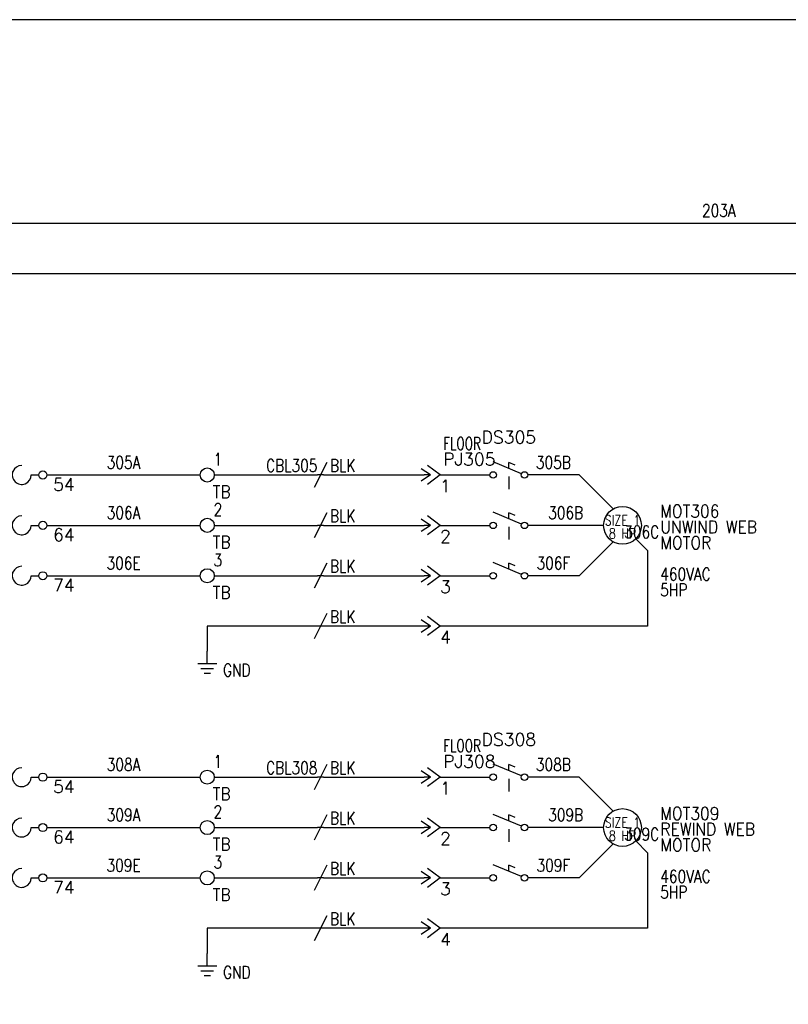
# Model space of a CAD drawing. Header units: inches. Extents: x 0 to 30, y 0 to 19.
# Tile 3 of 5: x 7.6 to 15.3, y 9.2 to 19. Entities that reach past the tile are written whole.
import ezdxf
from ezdxf.enums import TextEntityAlignment as Align

# ---------------------------------------------------------------- set-up
doc = ezdxf.new("R2010")
doc.units = ezdxf.units.IN
doc.header["$MEASUREMENT"] = 0
doc.linetypes.add('HIDDEN2', pattern=[0.1875, 0.125, -0.0625])
doc.layers.add('BLK_10AWG', color=252, linetype='Continuous', lineweight=30)
for name, color, linetype in [('BLK_14AWG', 252, 'Continuous'), ('DESC', 1, 'Continuous'), ('GRN', 76, 'Continuous'), ('LINK', 9, 'HIDDEN2'), ('LOC', 140, 'Continuous'), ('MISC', 30, 'Continuous'), ('SYMS', 7, 'Continuous'), ('TAGS', 30, 'Continuous'), ('TERMS', 6, 'Continuous'), ('WIRENO', 3, 'Continuous')]:
    doc.layers.add(name, color=color, linetype=linetype)
doc.layers.add('Viewports', color=3, linetype='Continuous', plot=False)
doc.styles.add('WD', font='romans.shx')

# ---------------------------------------------------------------- blocks, each defined once
blk = doc.blocks.new('HT0002')
blk.add_circle((0, 0), 0.0699)
at = {"style": 'WD'}
for tag, p, width in [('INST', (0.0625, 0.4196), 0.7), ('LOC', (0.0625, 0.25), 0.7), ('DESC1', (0.0532, -0.3851), 0.8)]:
    blk.add_attdef(tag, p, '', height=0.125, dxfattribs=dict(at, width=width))
at = {"linetype": 'Continuous', "style": 'WD'}
for tag, p, height, width, flags in [('TERM01', (0.0625, 0.0938), 0.125, 0.8, 8), ('TAGSTRIP', (0.0532, -0.2288), 0.125, 0.9, 8), ('CAT', (0.2132, -0.4063), 0.1094, 0.8, 1), ('DESC2', (0.0532, -0.5413), 0.125, 0.8, 8), ('DESC3', (0.0532, -0.6976), 0.125, 0.8, 8)]:
    blk.add_attdef(tag, p, '', height=height, dxfattribs=dict(at, width=width, flags=flags))
at = {"style": 'WD', "flags": 1}
for tag, p, height in [('X4TERM01', (-0.0699, 0), 0.0125), ('X4TERMDESC01', (-0.0552, -0.0229), 0.025), ('X2TERMDESC01', (-0.006, 0.0287), 0.025), ('STRIPSEQ', (0, 0), 0.00125), ('X2TERM01', (0, 0.0699), 0.0125), ('X2PIN01', (0.0326, 0.0839), 0.0125), ('X1TERMDESC01', (0.0393, 0.007), 0.025), ('X1TERM01', (0.0699, 0), 0.0125), ('X1PIN01', (0.0868, 0.0164), 0.0125), ('X4PIN01', (-0.1138, -0.0375), 0.0125), ('LINKTERM', (0, -0.0019), 0.00125), ('X8TERM01', (0, -0.0699), 0.0125), ('X8TERMDESC01', (0, -0.0535), 0.025), ('X8PIN01', (0.0256, -0.0962), 0.0125)]:
    blk.add_attdef(tag, p, '', height=height, dxfattribs=at)
at = {"style": 'WD', "width": 0.7, "flags": 1}
blk.add_attdef('ASSYCODE', (0.0625, -0.2812), '', height=0.01, dxfattribs=at)
at = {"linetype": 'Continuous', "style": 'WD', "width": 0.8, "flags": 1}
blk.add_attdef('MFG', text='', height=0.1094, dxfattribs=at).set_placement((0.0882, -0.4063), align=Align.RIGHT)
blk = doc.blocks.new('WD_WNH')
at = {"linetype": 'Continuous', "style": 'WD', "width": 0.8}
blk.add_attdef('WIRENO', text='', height=0.125, dxfattribs=at).set_placement((0, 0.0625), align=Align.CENTER)
at = {"style": 'WD', "flags": 1}
for tag, p in [('W01USER', (0, 0.0781)), ('W02USER', (0, 0.0703)), ('W03USER', (0, 0.0625)), ('W04USER', (0, 0.0547)), ('W05USER', (0, 0.0469)), ('W06USER', (0, 0.0391)), ('W07USER', (0, 0.0312)), ('W08USER', (0, 0.0234)), ('W09USER', (0, 0.0156)), ('W10USER', (0, 0.0078))]:
    blk.add_attdef(tag, text='', height=0.005, dxfattribs=at).set_placement(p, align=Align.CENTER)
blk = doc.blocks.new('VGND2')
for p, q in [((0, -0.125), (0, 0)), ((0.09375, -0.125), (-0.09375, -0.125)), ((-0.0625, -0.171875), (0.0625, -0.171875)), ((-0.03125, -0.21875), (0.03125, -0.21875))]:
    blk.add_line(p, q)
at = {"style": 'WD', "width": 0.8}
for tag, p in [('INST', (0.15625, 0.125)), ('LOC', (0.15625, -0.03125)), ('TAG1', (0.15625, -0.1875)), ('DESC1', (0.15625, -0.34375)), ('DESC2', (0.15625, -0.5))]:
    blk.add_attdef(tag, text='', height=0.125, dxfattribs=at).set_placement(p, align=Align.MIDDLE_LEFT)
at = {"style": 'WD', "flags": 1}
for tag in ['ASSYCODE', 'X2TERM01', 'CAT', 'MFG', 'FAMILY']:
    blk.add_attdef(tag, (0, 0), '', height=0.01, dxfattribs=at)
blk = doc.blocks.new('HMO13')
blk.add_circle((0, 0), 0.1875)
at = {"style": 'WD'}
for tag, p, width in [('INST', (0.3805, 0.4032), 0.7), ('LOC', (0.3805, 0.2336), 0.7), ('TAG1', (0.375, 0.0774), 0.9), ('DESC1', (0.376, -0.0789), 0.9), ('DESC2', (0.376, -0.2351), 0.9), ('DESC3', (0.376, -0.3914), 0.9), ('RATING3', (0.375, -0.5476), 0.8), ('RATING4', (0.375, -0.7039), 0.8), ('WDTAGALT', (0.375, -0.875), 0.7)]:
    blk.add_attdef(tag, p, '', height=0.125, dxfattribs=dict(at, width=width))
at = {"style": 'WD', "width": 0.8}
blk.add_attdef('RATING1', text='', height=0.1, dxfattribs=at).set_placement((0, 0), align=Align.CENTER)
at = {"style": 'WD', "flags": 1}
for tag, p in [('X0TERM01', (-0.0938, 0.1624)), ('X4TERM02', (-0.1875, 0)), ('X0TERM03', (-0.0938, -0.1624)), ('X0TERM04', (0.1326, -0.1326))]:
    blk.add_attdef(tag, p, '', height=0.0125, dxfattribs=at)
at = {"linetype": 'Continuous', "style": 'WD', "flags": 9}
blk.add_attdef('ASSYCODE', text='', height=0.01, dxfattribs=at).set_placement((0, 0.125), align=Align.CENTER)
at = {"style": 'WD', "flags": 9}
blk.add_attdef('FAMILY', text='', height=0.01, dxfattribs=at).set_placement((-0.0053, 0.1698), align=Align.CENTER)
at = {"linetype": 'Continuous', "style": 'WD', "flags": 1}
for tag, p in [('MFG', (0, 0.1404)), ('CAT', (0, 0.1593))]:
    blk.add_attdef(tag, text='', height=0.01, dxfattribs=at).set_placement(p, align=Align.MIDDLE)
at = {"style": 'WD', "width": 0.8}
blk.add_attdef('RATING2', text='', height=0.1, dxfattribs=at).set_placement((0, -0.0312), align=Align.TOP_CENTER)
blk = doc.blocks.new('HMS21OL')
at = {"linetype": 'Continuous'}
for p, q in [((-0.0625, 0.08), (-0.0625, -0.08)), ((0.0625, 0.08), (0.0625, -0.08))]:
    blk.add_line(p, q, dxfattribs=at)
for p, q in [((0.2188, 0), (0.0625, 0)), ((0.2988, 0), (0.375, 0)), ((0.75, 0), (0.8262, 0))]:
    blk.add_line(p, q)
for centre in [(0.2587, 0), (0.8662, 0)]:
    blk.add_circle(centre, 0.04, dxfattribs=at)
for centre, start, end in [((0.4688, 0), 270.00101, 180.00201), ((0.6562, 0), 90, 0.00104)]:
    blk.add_arc(centre, 0.0938, start, end)
at = {"style": 'WD'}
for tag, width, p in [('INST', 0.7, (0, 0.4508)), ('LOC', 0.7, (0, 0.2812)), ('TAG2', 0.9, (0, 0.125)), ('XREF', 0.7, (0, -0.2975)), ('DESC1', 0.7, (0, -0.4538)), ('DESC2', 0.7, (0, -0.61)), ('DESC3', 0.7, (0, -0.7662))]:
    blk.add_attdef(tag, text='', height=0.125, dxfattribs=dict(at, width=width)).set_placement(p, align=Align.CENTER)
for tag, p in [('X2LINK', (0, 0.125)), ('X8LINK', (0, -0.125))]:
    blk.add_attdef(tag, p, '', height=0.01, dxfattribs=at)
for tag, p, height, flags in [('X4TERM01', (-0.0625, 0), 0.0125, 1), ('CONTACT', (0.0973, 0.0363), 0.01, 1), ('FAMILY', (0.0973, 0.0529), 0.01, 9), ('X1TERM02', (0.9062, 0), 0.0125, 1)]:
    blk.add_attdef(tag, p, '', height=height, dxfattribs=dict(at, flags=flags))
at = {"linetype": 'Continuous', "style": 'WD', "flags": 8}
blk.add_attdef('TERM01', text='', height=0.125, dxfattribs=at).set_placement((-0.125, -0.0314), align=Align.TOP_RIGHT)
blk.add_attdef('TERM02', text='', height=0.125, dxfattribs=at).set_placement((0.9688, -0.0314), align=Align.TOP_LEFT)
blk = doc.blocks.new('HDS11')
for p, q in [((0.1257, 0.0127), (-0.1559, 0.1301)), ((0, 0.0651), (0, 0.125)), ((0.0625, 0.099), (0, 0.125))]:
    blk.add_line(p, q)
for centre in [(-0.1553, 0), (0.1553, 0)]:
    blk.add_circle(centre, 0.0322)
at = {"style": 'WD', "width": 0.7}
for tag, p in [('INST', (0, 0.625)), ('LOC', (0, 0.4688)), ('RATING1', (0, 0.1562)), ('XREF', (0, -0.2363)), ('DESC1', (0, -0.4062)), ('DESC2', (0, -0.5625))]:
    blk.add_attdef(tag, text='', height=0.125, dxfattribs=at).set_placement(p, align=Align.CENTER)
at = {"style": 'WD'}
blk.add_attdef('TAG1', text='', height=0.125, dxfattribs=at).set_placement((0, 0.3125), align=Align.CENTER)
for tag, p in [('X2LINK', (0, 0.4375)), ('X8LINK', (0, -0.0156))]:
    blk.add_attdef(tag, p, '', height=0.01, dxfattribs=at)
for tag, p, height, flags in [('FAMILY', (0.2062, 0.1306), 0.01, 9), ('X4TERM01', (-0.1875, 0), 0.0125, 1), ('X1TERM02', (0.1875, 0), 0.0125, 1), ('CONTACT', (0.2062, 0.0401), 0.01, 9)]:
    blk.add_attdef(tag, p, '', height=height, dxfattribs=dict(at, flags=flags))
at = {"linetype": 'Continuous', "style": 'WD', "flags": 9}
for tag, p in [('MFG', (0.2278, 0.0887)), ('CAT', (0.2297, 0.1082)), ('ASSYCODE', (0.2188, 0.0625))]:
    blk.add_attdef(tag, text='', height=0.01, dxfattribs=at).set_placement(p, align=Align.CENTER)
at = {"linetype": 'Continuous', "style": 'WD', "flags": 8}
blk.add_attdef('TERM01', text='', height=0.125, dxfattribs=at).set_placement((-0.25, -0.0314), align=Align.TOP_RIGHT)
blk.add_attdef('TERM02', text='', height=0.125, dxfattribs=at).set_placement((0.25, -0.0314), align=Align.TOP_LEFT)
blk = doc.blocks.new('HDS21')
for p, q in [((0.1257, 0.0127), (-0.1559, 0.1301)), ((0, 0.0651), (0, 0.125)), ((0.0625, 0.099), (0, 0.125))]:
    blk.add_line(p, q)
for centre in [(-0.1553, 0), (0.1553, 0)]:
    blk.add_circle(centre, 0.0322)
at = {"style": 'WD', "width": 0.7}
for tag, p in [('INST', (0, 0.625)), ('LOC', (0, 0.4688)), ('RATING1', (0, 0.1562)), ('XREF', (0, -0.2363)), ('DESC1', (0, -0.4062)), ('DESC2', (0, -0.5625))]:
    blk.add_attdef(tag, text='', height=0.125, dxfattribs=at).set_placement(p, align=Align.CENTER)
at = {"style": 'WD'}
blk.add_attdef('TAG2', text='', height=0.125, dxfattribs=at).set_placement((0, 0.3125), align=Align.CENTER)
for tag, p in [('X2LINK', (0, 0.2812)), ('X8LINK', (0, -0.0156))]:
    blk.add_attdef(tag, p, '', height=0.01, dxfattribs=at)
for tag, p, height, flags in [('CONTACT', (0.2062, 0.103), 0.01, 9), ('FAMILY', (0.2062, 0.1306), 0.01, 9), ('X4TERM01', (-0.1875, 0), 0.0125, 1), ('X1TERM02', (0.1875, 0), 0.0125, 1)]:
    blk.add_attdef(tag, p, '', height=height, dxfattribs=dict(at, flags=flags))
at = {"linetype": 'Continuous', "style": 'WD', "flags": 8}
blk.add_attdef('TERM01', text='', height=0.125, dxfattribs=at).set_placement((-0.25, -0.0314), align=Align.TOP_RIGHT)
blk.add_attdef('TERM02', text='', height=0.125, dxfattribs=at).set_placement((0.25, -0.0314), align=Align.TOP_LEFT)
blk = doc.blocks.new('HC01PJ')
for p, q in [((-0.0312, 0), (-0.125, 0.0625)), ((-0.0312, 0), (-0.125, -0.0625)), ((-0.0312, 0), (-0.0938, 0)), ((0.0625, 0), (-0.0625, 0.0938)), ((0.0625, 0), (-0.0625, -0.0938))]:
    blk.add_line(p, q)
at = {"style": 'WD', "width": 0.7}
for tag, p in [('DESC1', (-0.0312, 0.4062)), ('DESC2', (-0.0312, 0.25))]:
    blk.add_attdef(tag, text='', height=0.125, dxfattribs=at).set_placement(p, align=Align.RIGHT)
for tag, p in [('INST', (0.0938, 0.4062)), ('LOC', (0.0938, 0.25))]:
    blk.add_attdef(tag, p, '', height=0.125, dxfattribs=at)
at = {"style": 'WD'}
for tag, p, height in [('TAG1', (0.0938, 0.0938), 0.125), ('X2LINK', (-0.0625, 0.125), 0.01), ('X8LINK', (-0.0625, -0.125), 0.01)]:
    blk.add_attdef(tag, p, '', height=height, dxfattribs=at)
for tag, p, height, flags in [('FAMILY', (0.0484, 0.1211), 0.01, 9), ('X4TERMDESC01', (-0.1061, 0.0218), 0.01, 1), ('X4TERM01', (-0.0938, 0), 0.0125, 1), ('X1TERM02', (0.0625, 0), 0.0125, 1), ('X1TERMDESC02', (0.0672, 0.0164), 0.01, 1)]:
    blk.add_attdef(tag, p, '', height=height, dxfattribs=dict(at, flags=flags))
at = {"linetype": 'Continuous', "style": 'WD', "flags": 9}
for tag, p in [('ASSYCODE', (0.0668, 0.0437)), ('MFG', (0.0715, 0.0575)), ('CAT', (0.0735, 0.0769))]:
    blk.add_attdef(tag, text='', height=0.01, dxfattribs=at).set_placement(p, align=Align.CENTER)
at = {"linetype": 'Continuous', "style": 'WD', "flags": 8}
blk.add_attdef('TERM01', text='', height=0.125, dxfattribs=at).set_placement((-0.1562, -0.047), align=Align.TOP_RIGHT)
blk.add_attdef('TERM02', text='', height=0.125, dxfattribs=at).set_placement((0.0625, -0.047), align=Align.TOP_LEFT)
blk = doc.blocks.new('HC02PJ')
for p, q in [((-0.0312, 0), (-0.125, 0.0625)), ((-0.0312, 0), (-0.125, -0.0625)), ((-0.0312, 0), (-0.0938, 0)), ((0.0625, 0), (-0.0625, 0.0938)), ((0.0625, 0), (-0.0625, -0.0938))]:
    blk.add_line(p, q)
at = {"style": 'WD', "width": 0.7}
for tag, p in [('DESC1', (-0.0312, 0.4062)), ('DESC2', (-0.0312, 0.25))]:
    blk.add_attdef(tag, text='', height=0.125, dxfattribs=at).set_placement(p, align=Align.RIGHT)
for tag, p in [('INST', (0.0938, 0.4062)), ('LOC', (0.0938, 0.25))]:
    blk.add_attdef(tag, p, '', height=0.125, dxfattribs=at)
at = {"style": 'WD'}
for tag, p, height in [('TAG2', (0.0938, 0.0938), 0.125), ('X2LINK', (-0.0625, 0.125), 0.01), ('X8LINK', (-0.0625, -0.125), 0.01)]:
    blk.add_attdef(tag, p, '', height=height, dxfattribs=at)
for tag, p, height, flags in [('FAMILY', (0.0484, 0.1211), 0.01, 9), ('X4TERMDESC01', (-0.1126, 0.0188), 0.01, 1), ('X4TERM01', (-0.0938, 0), 0.0125, 1), ('X1TERM02', (0.0625, 0), 0.0125, 1), ('X1TERMDESC02', (0.0672, 0.0141), 0.01, 1)]:
    blk.add_attdef(tag, p, '', height=height, dxfattribs=dict(at, flags=flags))
at = {"linetype": 'Continuous', "style": 'WD', "flags": 8}
blk.add_attdef('TERM01', text='', height=0.125, dxfattribs=at).set_placement((-0.1562, -0.047), align=Align.TOP_RIGHT)
blk.add_attdef('TERM02', text='', height=0.125, dxfattribs=at).set_placement((0.0625, -0.047), align=Align.TOP_LEFT)
blk = doc.blocks.new('HW01')
for p, q in [((0.0625, 0.125), (-0.0625, -0.125)), ((0.0312, 0), (-0.0312, 0))]:
    blk.add_line(p, q)
at = {"style": 'WD', "width": 0.7, "flags": 1}
for tag, p in [('INST', (0, 0.3571)), ('LOC', (0, 0.1875)), ('XREF', (0, -0.3)), ('DESC1', (0, -0.4563)), ('DESC2', (0, -0.6125))]:
    blk.add_attdef(tag, text='', height=0.125, dxfattribs=at).set_placement(p, align=Align.CENTER)
at = {"style": 'WD', "width": 0.8}
blk.add_attdef('TAG1', text='', height=0.125, dxfattribs=at).set_placement((-0.0312, 0.0312), align=Align.RIGHT)
at = {"style": 'WD'}
for tag, p in [('X2LINK', (0, 0.125)), ('X8LINK', (0, -0.125))]:
    blk.add_attdef(tag, p, '', height=0.01, dxfattribs=at)
at = {"style": 'WD', "flags": 9}
blk.add_attdef('FAMILY', text='', height=0.01, dxfattribs=at).set_placement((0.0234, 0.1181), align=Align.CENTER)
at = {"style": 'WD', "width": 0.8}
blk.add_attdef('RATING1', (0.0938, 0.0312), '', height=0.125, dxfattribs=at)
at = {"style": 'WD', "flags": 1}
for tag, p in [('X4TERM01', (-0.0312, 0)), ('X1TERM01', (0.0312, 0))]:
    blk.add_attdef(tag, p, '', height=0.0125, dxfattribs=at)
at = {"linetype": 'Continuous', "style": 'WD', "flags": 9}
blk.add_attdef('ASSYCODE', text='', height=0.01, dxfattribs=at).set_placement((0.0286, 0.042), align=Align.CENTER)
at = {"style": 'WD', "width": 0.8, "flags": 1}
blk.add_attdef('MFG', text='', height=0.0938, dxfattribs=at).set_placement((-0.125, -0.0312), align=Align.TOP_RIGHT)
blk.add_attdef('CAT', text='', height=0.0938, dxfattribs=at).set_placement((0.0312, -0.0312), align=Align.TOP_LEFT)
blk = doc.blocks.new('HW02')
for p, q in [((0.0625, 0.125), (-0.0625, -0.125)), ((0.0312, 0), (-0.0312, 0))]:
    blk.add_line(p, q)
at = {"style": 'WD', "width": 0.7, "flags": 1}
for tag, p in [('INST', (0, 0.3571)), ('LOC', (0, 0.1875)), ('XREF', (0, -0.3)), ('DESC1', (0, -0.4563)), ('DESC2', (0, -0.6125))]:
    blk.add_attdef(tag, text='', height=0.125, dxfattribs=at).set_placement(p, align=Align.CENTER)
at = {"style": 'WD', "width": 0.8}
blk.add_attdef('TAG2', text='', height=0.125, dxfattribs=at).set_placement((-0.0312, 0.0312), align=Align.RIGHT)
at = {"style": 'WD'}
for tag, p in [('X2LINK', (0, 0.125)), ('X8LINK', (0, -0.125))]:
    blk.add_attdef(tag, p, '', height=0.01, dxfattribs=at)
at = {"style": 'WD', "flags": 9}
blk.add_attdef('FAMILY', text='', height=0.01, dxfattribs=at).set_placement((0.0234, 0.1181), align=Align.CENTER)
at = {"style": 'WD', "width": 0.8}
blk.add_attdef('RATING1', (0.0938, 0.0312), '', height=0.125, dxfattribs=at)
at = {"style": 'WD', "flags": 1}
for tag, p in [('X4TERM01', (-0.0312, 0)), ('X1TERM01', (0.0312, 0))]:
    blk.add_attdef(tag, p, '', height=0.0125, dxfattribs=at)

msp = doc.modelspace()

# ---------------------------------------------------------------- linework, layer by layer
at = {"layer": 'BLK_10AWG'}
for p, q in [((2.5, 17), (19.75, 17)), ((2.5, 16.5), (20.75, 16.5))]:
    msp.add_line(p, q, dxfattribs=at)
at = {"layer": 'BLK_14AWG'}
for p, q in [((7.9062, 14.5), (9.4301, 14.5)), ((9.5699, 14.5), (10.5938, 14.5)), ((10.6562, 14.5), (11.6562, 14.5)), ((11.8125, 14.5), (12.3085, 14.5)), ((13.1936, 14.5), (12.6835, 14.5)), ((13.5312, 14.1624), (13.1936, 14.5)), ((7.9062, 14), (9.4301, 14)), ((9.5699, 14), (10.5938, 14)), ((10.6562, 14), (11.6562, 14)), ((11.8125, 14), (12.3085, 14)), ((13.4375, 14), (12.6835, 14)), ((13.5312, 13.8376), (13.1936, 13.5)), ((7.9062, 13.5), (9.4301, 13.5)), ((9.5699, 13.5), (10.5938, 13.5)), ((10.6562, 13.5), (11.6562, 13.5)), ((11.8125, 13.5), (12.3085, 13.5)), ((13.1936, 13.5), (12.6835, 13.5)), ((7.9062, 11.5), (9.4301, 11.5)), ((9.5699, 11.5), (10.5938, 11.5)), ((10.6562, 11.5), (11.6562, 11.5)), ((11.8125, 11.5), (12.3085, 11.5)), ((13.1936, 11.5), (12.6835, 11.5)), ((13.5312, 11.1624), (13.1936, 11.5)), ((7.9062, 11), (9.4301, 11)), ((9.5699, 11), (10.5938, 11)), ((10.6562, 11), (11.6562, 11)), ((11.8125, 11), (12.3085, 11)), ((13.4375, 11), (12.6835, 11)), ((13.5312, 10.8376), (13.1936, 10.5)), ((7.9062, 10.5), (9.4301, 10.5)), ((9.5699, 10.5), (10.5938, 10.5)), ((10.6562, 10.5), (11.6562, 10.5)), ((11.8125, 10.5), (12.3085, 10.5)), ((13.1936, 10.5), (12.6835, 10.5))]:
    msp.add_line(p, q, dxfattribs=at)
at = {"layer": 'GRN'}
for p, q in [((13.7576, 13.8674), (13.875, 13.75)), ((13.875, 13.75), (13.875, 13)), ((9.5, 13), (9.5, 12.75)), ((10.5938, 13), (9.5, 13)), ((11.6562, 13), (10.6562, 13)), ((13.875, 13), (11.8125, 13)), ((13.7576, 10.8674), (13.875, 10.75)), ((13.875, 10.75), (13.875, 10)), ((9.5, 10), (9.5, 9.75)), ((10.5938, 10), (9.5, 10)), ((11.6562, 10), (10.6562, 10)), ((13.875, 10), (11.8125, 10))]:
    msp.add_line(p, q, dxfattribs=at)
at = {"layer": 'LINK'}
for points in [[(12.496, 14.4844), (12.496, 14.2812)], [(12.496, 13.9844), (12.496, 13.7812)], [(12.496, 11.4844), (12.496, 11.2812)], [(12.496, 10.9844), (12.496, 10.7812)]]:
    msp.add_lwpolyline(points, dxfattribs=at)
at = {"layer": 'Viewports'}
msp.add_lwpolyline([(0, 0), (30, 0), (30, 19.02), (0, 19.02)], close=True, dxfattribs=at)

# ---------------------------------------------------------------- block references
at = {"layer": 'SYMS'}
ref = msp.add_blockref('HC01PJ', (11.75, 14.5), dxfattribs=at)
ref.add_attrib('LOC', 'FLOOR', (11.8438, 14.75), dxfattribs={"layer": 'LOC', "height": 0.125, "style": 'WD', "width": 0.7})
ref.add_attrib('TAG1', 'PJ305', (11.8438, 14.5938), dxfattribs={"layer": 'TAGS', "height": 0.125, "style": 'WD'})
ref.add_attrib('TERM02', '1', dxfattribs={"layer": 'TERMS', "linetype": 'Continuous', "height": 0.125, "style": 'WD', "flags": 8}).set_placement((11.8125, 14.453), align=Align.TOP_LEFT)
ref = msp.add_blockref('HDS11', (12.496, 14.5), dxfattribs=at)
ref.add_attrib('TAG1', 'DS305', dxfattribs={"layer": 'TAGS', "height": 0.125, "style": 'WD'}).set_placement((12.496, 14.8125), align=Align.CENTER)
ref = msp.add_blockref('HMS21OL', (7, 14.5), dxfattribs=at)
ref.add_attrib('TERM02', '54', dxfattribs={"layer": 'TERMS', "linetype": 'Continuous', "height": 0.125, "style": 'WD', "flags": 8}).set_placement((7.9688, 14.4686), align=Align.TOP_LEFT)
ref.add_attrib('TERM01', '53', dxfattribs={"layer": 'TERMS', "linetype": 'Continuous', "height": 0.125, "style": 'WD', "flags": 8}).set_placement((6.875, 14.4686), align=Align.TOP_RIGHT)
ref.add_attrib('TAG2', 'M430', dxfattribs={"layer": 'TAGS', "height": 0.125, "style": 'WD', "width": 0.9}).set_placement((7, 14.625), align=Align.CENTER)
ref = msp.add_blockref('HT0002', (9.5, 14.5), dxfattribs=at)
ref.add_attrib('TERM01', '1', (9.5625, 14.5938), dxfattribs={"layer": 'TERMS', "linetype": 'Continuous', "height": 0.125, "style": 'WD', "width": 0.8, "flags": 8})
ref.add_attrib('TAGSTRIP', 'TB', (9.5532, 14.2712), dxfattribs={"layer": 'TAGS', "linetype": 'Continuous', "height": 0.125, "style": 'WD', "width": 0.9, "flags": 8})
ref = msp.add_blockref('HW01', (10.625, 14.5), dxfattribs=at)
ref.add_attrib('RATING1', 'BLK', (10.7188, 14.5312), dxfattribs={"layer": 'MISC', "height": 0.125, "style": 'WD', "width": 0.8})
ref.add_attrib('TAG1', 'CBL305', dxfattribs={"layer": 'TAGS', "height": 0.125, "style": 'WD', "width": 0.8}).set_placement((10.5938, 14.5312), align=Align.RIGHT)
ref = msp.add_blockref('HT0002', (9.5, 14), dxfattribs=at)
ref.add_attrib('TERM01', '2', (9.5625, 14.0938), dxfattribs={"layer": 'TERMS', "linetype": 'Continuous', "height": 0.125, "style": 'WD', "width": 0.8, "flags": 8})
ref.add_attrib('TAGSTRIP', 'TB', (9.5532, 13.7712), dxfattribs={"layer": 'TAGS', "linetype": 'Continuous', "height": 0.125, "style": 'WD', "width": 0.9, "flags": 8})
ref = msp.add_blockref('HMO13', (13.625, 14), dxfattribs=at)
ref.add_attrib('RATING4', '5HP', (14, 13.2961), dxfattribs={"layer": 'MISC', "height": 0.125, "style": 'WD', "width": 0.8})
ref.add_attrib('RATING3', '460VAC', (14, 13.4524), dxfattribs={"layer": 'MISC', "height": 0.125, "style": 'WD', "width": 0.8})
ref.add_attrib('RATING2', '8 HP', dxfattribs={"layer": 'MISC', "height": 0.1, "style": 'WD', "width": 0.8}).set_placement((13.625, 13.9688), align=Align.TOP_CENTER)
ref.add_attrib('RATING1', 'SIZE 1', dxfattribs={"layer": 'MISC', "height": 0.1, "style": 'WD', "width": 0.8}).set_placement((13.625, 14), align=Align.CENTER)
ref.add_attrib('DESC1', 'UNWIND WEB', (14.001, 13.9211), dxfattribs={"layer": 'DESC', "height": 0.125, "style": 'WD', "width": 0.9})
ref.add_attrib('DESC2', 'MOTOR', (14.001, 13.7649), dxfattribs={"layer": 'DESC', "height": 0.125, "style": 'WD', "width": 0.9})
ref.add_attrib('TAG1', 'MOT306', (14, 14.0774), dxfattribs={"layer": 'TAGS', "height": 0.125, "style": 'WD', "width": 0.9})
ref = msp.add_blockref('HMS21OL', (7, 14), dxfattribs=at)
ref.add_attrib('TERM02', '64', dxfattribs={"layer": 'TERMS', "linetype": 'Continuous', "height": 0.125, "style": 'WD', "flags": 8}).set_placement((7.9688, 13.9686), align=Align.TOP_LEFT)
ref.add_attrib('TERM01', '63', dxfattribs={"layer": 'TERMS', "linetype": 'Continuous', "height": 0.125, "style": 'WD', "flags": 8}).set_placement((6.875, 13.9686), align=Align.TOP_RIGHT)
ref = msp.add_blockref('HW02', (10.625, 14), dxfattribs=at)
ref.add_attrib('RATING1', 'BLK', (10.7188, 14.0312), dxfattribs={"layer": 'MISC', "height": 0.125, "style": 'WD', "width": 0.8})
ref = msp.add_blockref('HC02PJ', (11.75, 14), dxfattribs=at)
ref.add_attrib('TERM02', '2', dxfattribs={"layer": 'TERMS', "linetype": 'Continuous', "height": 0.125, "style": 'WD', "flags": 8}).set_placement((11.8125, 13.953), align=Align.TOP_LEFT)
for p in [(12.496, 14), (12.496, 13.5), (12.496, 11), (12.496, 10.5)]:
    msp.add_blockref('HDS21', p, dxfattribs=at)
ref = msp.add_blockref('HT0002', (9.5, 13.5), dxfattribs=at)
ref.add_attrib('TERM01', '3', (9.5625, 13.5938), dxfattribs={"layer": 'TERMS', "linetype": 'Continuous', "height": 0.125, "style": 'WD', "width": 0.8, "flags": 8})
ref.add_attrib('TAGSTRIP', 'TB', (9.5532, 13.2712), dxfattribs={"layer": 'TAGS', "linetype": 'Continuous', "height": 0.125, "style": 'WD', "width": 0.9, "flags": 8})
ref = msp.add_blockref('HMS21OL', (7, 13.5), dxfattribs=at)
ref.add_attrib('TERM02', '74', dxfattribs={"layer": 'TERMS', "linetype": 'Continuous', "height": 0.125, "style": 'WD', "flags": 8}).set_placement((7.9688, 13.4686), align=Align.TOP_LEFT)
ref.add_attrib('TERM01', '73', dxfattribs={"layer": 'TERMS', "linetype": 'Continuous', "height": 0.125, "style": 'WD', "flags": 8}).set_placement((6.875, 13.4686), align=Align.TOP_RIGHT)
ref = msp.add_blockref('HW02', (10.625, 13.5), dxfattribs=at)
ref.add_attrib('RATING1', 'BLK', (10.7188, 13.5312), dxfattribs={"layer": 'MISC', "height": 0.125, "style": 'WD', "width": 0.8})
ref = msp.add_blockref('HC02PJ', (11.75, 13.5), dxfattribs=at)
ref.add_attrib('TERM02', '3', dxfattribs={"layer": 'TERMS', "linetype": 'Continuous', "height": 0.125, "style": 'WD', "flags": 8}).set_placement((11.8125, 13.453), align=Align.TOP_LEFT)
ref = msp.add_blockref('HW02', (10.625, 13), dxfattribs=at)
ref.add_attrib('RATING1', 'BLK', (10.7188, 13.0312), dxfattribs={"layer": 'MISC', "height": 0.125, "style": 'WD', "width": 0.8})
ref = msp.add_blockref('HC02PJ', (11.75, 13), dxfattribs=at)
ref.add_attrib('TERM02', '4', dxfattribs={"layer": 'TERMS', "linetype": 'Continuous', "height": 0.125, "style": 'WD', "flags": 8}).set_placement((11.8125, 12.953), align=Align.TOP_LEFT)
ref = msp.add_blockref('VGND2', (9.5, 12.75), dxfattribs=at)
ref.add_attrib('TAG1', 'GND', dxfattribs={"layer": 'TAGS', "height": 0.125, "style": 'WD', "width": 0.8}).set_placement((9.6562, 12.5625), align=Align.MIDDLE_LEFT)
ref = msp.add_blockref('HDS11', (12.496, 11.5), dxfattribs=at)
ref.add_attrib('TAG1', 'DS308', dxfattribs={"layer": 'TAGS', "height": 0.125, "style": 'WD'}).set_placement((12.496, 11.8125), align=Align.CENTER)
ref = msp.add_blockref('HC01PJ', (11.75, 11.5), dxfattribs=at)
ref.add_attrib('LOC', 'FLOOR', (11.8438, 11.75), dxfattribs={"layer": 'LOC', "height": 0.125, "style": 'WD', "width": 0.7})
ref.add_attrib('TAG1', 'PJ308', (11.8438, 11.5938), dxfattribs={"layer": 'TAGS', "height": 0.125, "style": 'WD'})
ref.add_attrib('TERM02', '1', dxfattribs={"layer": 'TERMS', "linetype": 'Continuous', "height": 0.125, "style": 'WD', "flags": 8}).set_placement((11.8125, 11.453), align=Align.TOP_LEFT)
ref = msp.add_blockref('HMS21OL', (7, 11.5), dxfattribs=at)
ref.add_attrib('TERM02', '54', dxfattribs={"layer": 'TERMS', "linetype": 'Continuous', "height": 0.125, "style": 'WD', "flags": 8}).set_placement((7.9688, 11.4686), align=Align.TOP_LEFT)
ref.add_attrib('TERM01', '53', dxfattribs={"layer": 'TERMS', "linetype": 'Continuous', "height": 0.125, "style": 'WD', "flags": 8}).set_placement((6.875, 11.4686), align=Align.TOP_RIGHT)
ref.add_attrib('TAG2', 'M431', dxfattribs={"layer": 'TAGS', "height": 0.125, "style": 'WD', "width": 0.9}).set_placement((7, 11.625), align=Align.CENTER)
ref = msp.add_blockref('HT0002', (9.5, 11.5), dxfattribs=at)
ref.add_attrib('TERM01', '1', (9.5625, 11.5938), dxfattribs={"layer": 'TERMS', "linetype": 'Continuous', "height": 0.125, "style": 'WD', "width": 0.8, "flags": 8})
ref.add_attrib('TAGSTRIP', 'TB', (9.5532, 11.2712), dxfattribs={"layer": 'TAGS', "linetype": 'Continuous', "height": 0.125, "style": 'WD', "width": 0.9, "flags": 8})
ref = msp.add_blockref('HW01', (10.625, 11.5), dxfattribs=at)
ref.add_attrib('RATING1', 'BLK', (10.7188, 11.5312), dxfattribs={"layer": 'MISC', "height": 0.125, "style": 'WD', "width": 0.8})
ref.add_attrib('TAG1', 'CBL308', dxfattribs={"layer": 'TAGS', "height": 0.125, "style": 'WD', "width": 0.8}).set_placement((10.5938, 11.5312), align=Align.RIGHT)
ref = msp.add_blockref('HT0002', (9.5, 11), dxfattribs=at)
ref.add_attrib('TERM01', '2', (9.5625, 11.0938), dxfattribs={"layer": 'TERMS', "linetype": 'Continuous', "height": 0.125, "style": 'WD', "width": 0.8, "flags": 8})
ref.add_attrib('TAGSTRIP', 'TB', (9.5532, 10.7712), dxfattribs={"layer": 'TAGS', "linetype": 'Continuous', "height": 0.125, "style": 'WD', "width": 0.9, "flags": 8})
ref = msp.add_blockref('HW02', (10.625, 11), dxfattribs=at)
ref.add_attrib('RATING1', 'BLK', (10.7188, 11.0312), dxfattribs={"layer": 'MISC', "height": 0.125, "style": 'WD', "width": 0.8})
ref = msp.add_blockref('HMO13', (13.625, 11), dxfattribs=at)
ref.add_attrib('RATING4', '5HP', (14, 10.2961), dxfattribs={"layer": 'MISC', "height": 0.125, "style": 'WD', "width": 0.8})
ref.add_attrib('RATING3', '460VAC', (14, 10.4524), dxfattribs={"layer": 'MISC', "height": 0.125, "style": 'WD', "width": 0.8})
ref.add_attrib('RATING2', '8 HP', dxfattribs={"layer": 'MISC', "height": 0.1, "style": 'WD', "width": 0.8}).set_placement((13.625, 10.9688), align=Align.TOP_CENTER)
ref.add_attrib('RATING1', 'SIZE 1', dxfattribs={"layer": 'MISC', "height": 0.1, "style": 'WD', "width": 0.8}).set_placement((13.625, 11), align=Align.CENTER)
ref.add_attrib('DESC1', 'REWIND WEB', (14.001, 10.9211), dxfattribs={"layer": 'DESC', "height": 0.125, "style": 'WD', "width": 0.9})
ref.add_attrib('DESC2', 'MOTOR', (14.001, 10.7649), dxfattribs={"layer": 'DESC', "height": 0.125, "style": 'WD', "width": 0.9})
ref.add_attrib('TAG1', 'MOT309', (14, 11.0774), dxfattribs={"layer": 'TAGS', "height": 0.125, "style": 'WD', "width": 0.9})
ref = msp.add_blockref('HMS21OL', (7, 11), dxfattribs=at)
ref.add_attrib('TERM02', '64', dxfattribs={"layer": 'TERMS', "linetype": 'Continuous', "height": 0.125, "style": 'WD', "flags": 8}).set_placement((7.9688, 10.9686), align=Align.TOP_LEFT)
ref.add_attrib('TERM01', '63', dxfattribs={"layer": 'TERMS', "linetype": 'Continuous', "height": 0.125, "style": 'WD', "flags": 8}).set_placement((6.875, 10.9686), align=Align.TOP_RIGHT)
ref = msp.add_blockref('HC02PJ', (11.75, 11), dxfattribs=at)
ref.add_attrib('TERM02', '2', dxfattribs={"layer": 'TERMS', "linetype": 'Continuous', "height": 0.125, "style": 'WD', "flags": 8}).set_placement((11.8125, 10.953), align=Align.TOP_LEFT)
ref = msp.add_blockref('HT0002', (9.5, 10.5), dxfattribs=at)
ref.add_attrib('TERM01', '3', (9.5625, 10.5938), dxfattribs={"layer": 'TERMS', "linetype": 'Continuous', "height": 0.125, "style": 'WD', "width": 0.8, "flags": 8})
ref.add_attrib('TAGSTRIP', 'TB', (9.5532, 10.2712), dxfattribs={"layer": 'TAGS', "linetype": 'Continuous', "height": 0.125, "style": 'WD', "width": 0.9, "flags": 8})
ref = msp.add_blockref('HW02', (10.625, 10.5), dxfattribs=at)
ref.add_attrib('RATING1', 'BLK', (10.7188, 10.5312), dxfattribs={"layer": 'MISC', "height": 0.125, "style": 'WD', "width": 0.8})
ref = msp.add_blockref('HMS21OL', (7, 10.5), dxfattribs=at)
ref.add_attrib('TERM02', '74', dxfattribs={"layer": 'TERMS', "linetype": 'Continuous', "height": 0.125, "style": 'WD', "flags": 8}).set_placement((7.9688, 10.4686), align=Align.TOP_LEFT)
ref.add_attrib('TERM01', '73', dxfattribs={"layer": 'TERMS', "linetype": 'Continuous', "height": 0.125, "style": 'WD', "flags": 8}).set_placement((6.875, 10.4686), align=Align.TOP_RIGHT)
ref = msp.add_blockref('HC02PJ', (11.75, 10.5), dxfattribs=at)
ref.add_attrib('TERM02', '3', dxfattribs={"layer": 'TERMS', "linetype": 'Continuous', "height": 0.125, "style": 'WD', "flags": 8}).set_placement((11.8125, 10.453), align=Align.TOP_LEFT)
ref = msp.add_blockref('HW02', (10.625, 10), dxfattribs=at)
ref.add_attrib('RATING1', 'BLK', (10.7188, 10.0312), dxfattribs={"layer": 'MISC', "height": 0.125, "style": 'WD', "width": 0.8})
ref = msp.add_blockref('HC02PJ', (11.75, 10), dxfattribs=at)
ref.add_attrib('TERM02', '4', dxfattribs={"layer": 'TERMS', "linetype": 'Continuous', "height": 0.125, "style": 'WD', "flags": 8}).set_placement((11.8125, 9.953), align=Align.TOP_LEFT)
ref = msp.add_blockref('VGND2', (9.5, 9.75), dxfattribs=at)
ref.add_attrib('TAG1', 'GND', dxfattribs={"layer": 'TAGS', "height": 0.125, "style": 'WD', "width": 0.8}).set_placement((9.6562, 9.5625), align=Align.MIDDLE_LEFT)
at = {"layer": 'WIRENO'}
ref = msp.add_blockref('WD_WNH', (14.5821, 17), dxfattribs=at)
ref.add_attrib('WIRENO', '203A', dxfattribs={"linetype": 'Continuous', "height": 0.125, "style": 'WD', "width": 0.8}).set_placement((14.5821, 17.0625), align=Align.CENTER)
ref = msp.add_blockref('WD_WNH', (8.6682, 14.5), dxfattribs=at)
ref.add_attrib('WIRENO', '305A', dxfattribs={"linetype": 'Continuous', "height": 0.125, "style": 'WD', "width": 0.8}).set_placement((8.6682, 14.5625), align=Align.CENTER)
ref = msp.add_blockref('WD_WNH', (12.9386, 14.5), dxfattribs=at)
ref.add_attrib('WIRENO', '305B', dxfattribs={"linetype": 'Continuous', "height": 0.125, "style": 'WD', "width": 0.8}).set_placement((12.9386, 14.5625), align=Align.CENTER)
ref = msp.add_blockref('WD_WNH', (8.6682, 14), dxfattribs=at)
ref.add_attrib('WIRENO', '306A', dxfattribs={"linetype": 'Continuous', "height": 0.125, "style": 'WD', "width": 0.8}).set_placement((8.6682, 14.0625), align=Align.CENTER)
ref = msp.add_blockref('WD_WNH', (13.0605, 14), dxfattribs=at)
ref.add_attrib('WIRENO', '306B', dxfattribs={"linetype": 'Continuous', "height": 0.125, "style": 'WD', "width": 0.8}).set_placement((13.0605, 14.0625), align=Align.CENTER)
ref = msp.add_blockref('WD_WNH', (13.8163, 13.8087), dxfattribs=at)
ref.add_attrib('WIRENO', '306C', dxfattribs={"linetype": 'Continuous', "height": 0.125, "style": 'WD', "width": 0.8}).set_placement((13.8163, 13.8712), align=Align.CENTER)
ref = msp.add_blockref('WD_WNH', (8.6682, 13.5), dxfattribs=at)
ref.add_attrib('WIRENO', '306E', dxfattribs={"linetype": 'Continuous', "height": 0.125, "style": 'WD', "width": 0.8}).set_placement((8.6682, 13.5625), align=Align.CENTER)
ref = msp.add_blockref('WD_WNH', (12.9386, 13.5), dxfattribs=at)
ref.add_attrib('WIRENO', '306F', dxfattribs={"linetype": 'Continuous', "height": 0.125, "style": 'WD', "width": 0.8}).set_placement((12.9386, 13.5625), align=Align.CENTER)
ref = msp.add_blockref('WD_WNH', (8.6682, 11.5), dxfattribs=at)
ref.add_attrib('WIRENO', '308A', dxfattribs={"linetype": 'Continuous', "height": 0.125, "style": 'WD', "width": 0.8}).set_placement((8.6682, 11.5625), align=Align.CENTER)
ref = msp.add_blockref('WD_WNH', (12.9386, 11.5), dxfattribs=at)
ref.add_attrib('WIRENO', '308B', dxfattribs={"linetype": 'Continuous', "height": 0.125, "style": 'WD', "width": 0.8}).set_placement((12.9386, 11.5625), align=Align.CENTER)
ref = msp.add_blockref('WD_WNH', (8.6682, 11), dxfattribs=at)
ref.add_attrib('WIRENO', '309A', dxfattribs={"linetype": 'Continuous', "height": 0.125, "style": 'WD', "width": 0.8}).set_placement((8.6682, 11.0625), align=Align.CENTER)
ref = msp.add_blockref('WD_WNH', (13.0605, 11), dxfattribs=at)
ref.add_attrib('WIRENO', '309B', dxfattribs={"linetype": 'Continuous', "height": 0.125, "style": 'WD', "width": 0.8}).set_placement((13.0605, 11.0625), align=Align.CENTER)
ref = msp.add_blockref('WD_WNH', (13.8163, 10.8087), dxfattribs=at)
ref.add_attrib('WIRENO', '309C', dxfattribs={"linetype": 'Continuous', "height": 0.125, "style": 'WD', "width": 0.8}).set_placement((13.8163, 10.8712), align=Align.CENTER)
ref = msp.add_blockref('WD_WNH', (8.6682, 10.5), dxfattribs=at)
ref.add_attrib('WIRENO', '309E', dxfattribs={"linetype": 'Continuous', "height": 0.125, "style": 'WD', "width": 0.8}).set_placement((8.6682, 10.5625), align=Align.CENTER)
ref = msp.add_blockref('WD_WNH', (12.9386, 10.5), dxfattribs=at)
ref.add_attrib('WIRENO', '309F', dxfattribs={"linetype": 'Continuous', "height": 0.125, "style": 'WD', "width": 0.8}).set_placement((12.9386, 10.5625), align=Align.CENTER)

doc.saveas('drawing.dxf')
